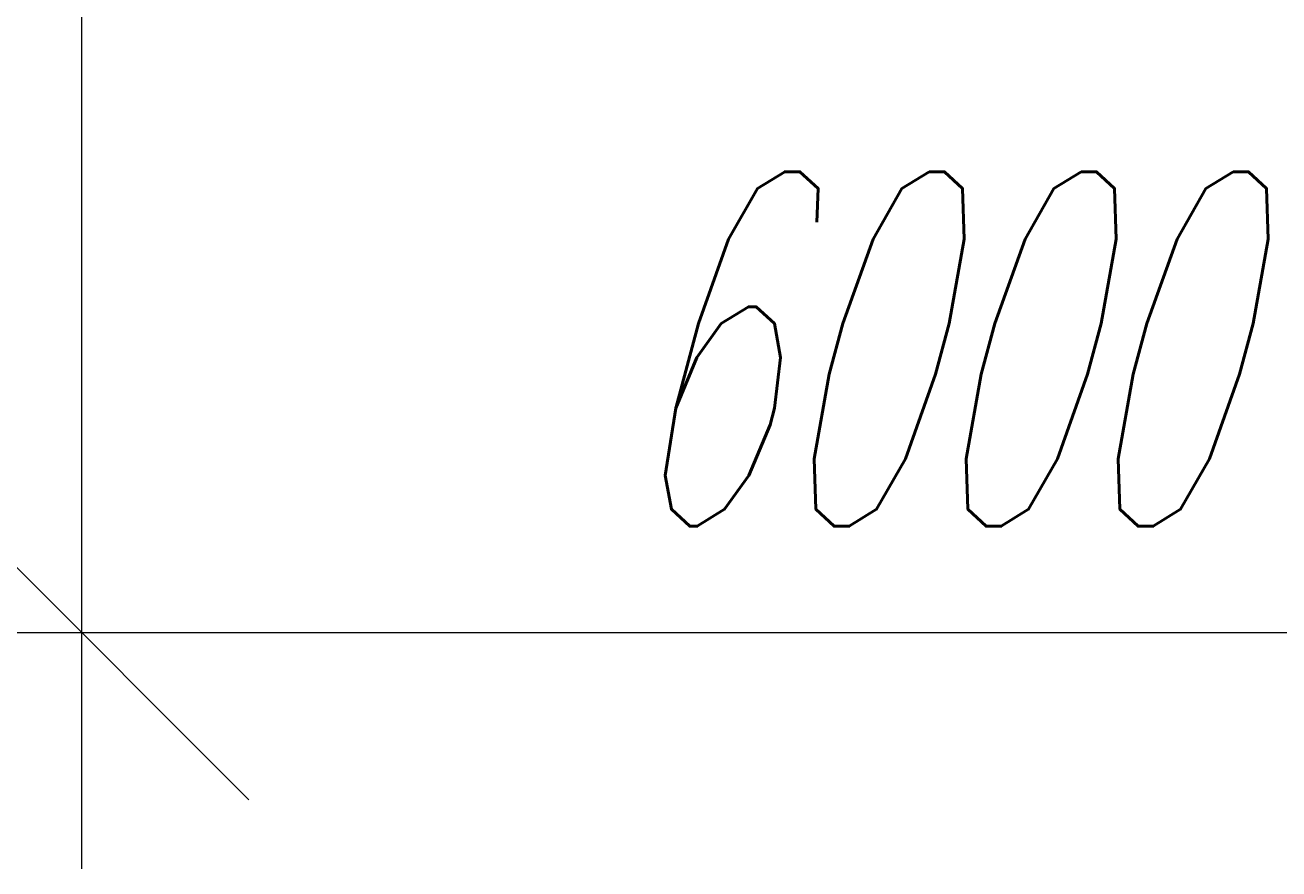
# Model space of a CAD drawing. Extents: x 8365 to 131642, y 1960 to 79602.
# Tile 57 of 121: x 74129 to 78371, y 5900 to 8756. Entities that reach past the tile are written whole.
import ezdxf
from ezdxf.enums import TextEntityAlignment as Align

# ---------------------------------------------------------------- set-up
doc = ezdxf.new("R2010")
doc.units = 0
doc.header["$LTSCALE"] = 100
doc.header["$MEASUREMENT"] = 0
doc.layers.add('1', color=7, linetype='Continuous')
doc.styles.get("Standard").update_dxf_attribs({"font": 'txt', "bigfont": 'bigfont'})
doc.dimstyles.get("Standard").update_dxf_attribs({"dimtxt": 0.18, "dimasz": 0.18, "dimexe": 0.18, "dimexo": 0.0625, "dimgap": 0.09, "dimtad": 0, "dimtih": 1, "dimtoh": 1, "dimdec": 4, "dimzin": 0, "dimdsep": 46, "dimtxsty": 'Standard', "dimcen": 0.09, "dimadec": 0, "dimazin": 0, "dimtfac": 1, "dimtdec": 4, "dimtofl": 0, "dimtmove": 0, "dimatfit": 0, "dimfxl": 1, "dimtolj": 1, "dimtzin": 0, "dimarcsym": 0})

# ---------------------------------------------------------------- blocks, each defined once
blk = doc.blocks.new('*D130')
at = {"layer": '1', "color": 7, "linetype": 'Continuous', "lineweight": 9}
for p, q in [((74320.4, 5900), (74320.4, 10745)), ((73754.7, 7265.7), (74886, 6134.3)), ((68320.3, 6700), (74320.4, 6700))]:
    blk.add_line(p, q, dxfattribs=at)
at = {"layer": '1', "color": 7, "linetype": 'Continuous', "lineweight": 9, "oblique": 15, "width": 0.5}
blk.add_text('6000', height=1200, dxfattribs=at).set_placement((70120.3, 6700), align=Align.BOTTOM_LEFT)
blk = doc.blocks.new('*D131')
at = {"layer": '1', "color": 7, "linetype": 'Continuous', "lineweight": 9}
for p, q in [((80320.4, 5900), (80320.4, 10745)), ((79754.7, 7265.7), (80886, 6134.3)), ((74320.4, 6700), (80320.4, 6700))]:
    blk.add_line(p, q, dxfattribs=at)
at = {"layer": '1', "color": 7, "linetype": 'Continuous', "lineweight": 9, "oblique": 15, "width": 0.5}
blk.add_text('6000', height=1200, dxfattribs=at).set_placement((76120.4, 6700), align=Align.BOTTOM_LEFT)

msp = doc.modelspace()

# ---------------------------------------------------------------- dimensions: what is measured, and where the dimension line sits
at = {"layer": '1', "color": 7, "linetype": 'Continuous', "lineweight": 9}
for base, p1, p2, picture, middle in [((68320.33779, 6700), (68320.33779, 6700), (74320.3561, 10744.95422), '*D130', (71320.34694, 6700)), ((74320.3561, 6700), (74320.3561, 6700), (80320.3561, 10744.95422), '*D131', (77320.3561, 6700))]:
    dim = msp.add_linear_dim(base=base, p1=p1, p2=p2, text='6000', dimstyle='Standard', dxfattribs=at)
    dim.commit()
    dim.dimension.update_dxf_attribs({"geometry": picture, "text_midpoint": middle})

doc.saveas('drawing.dxf')
